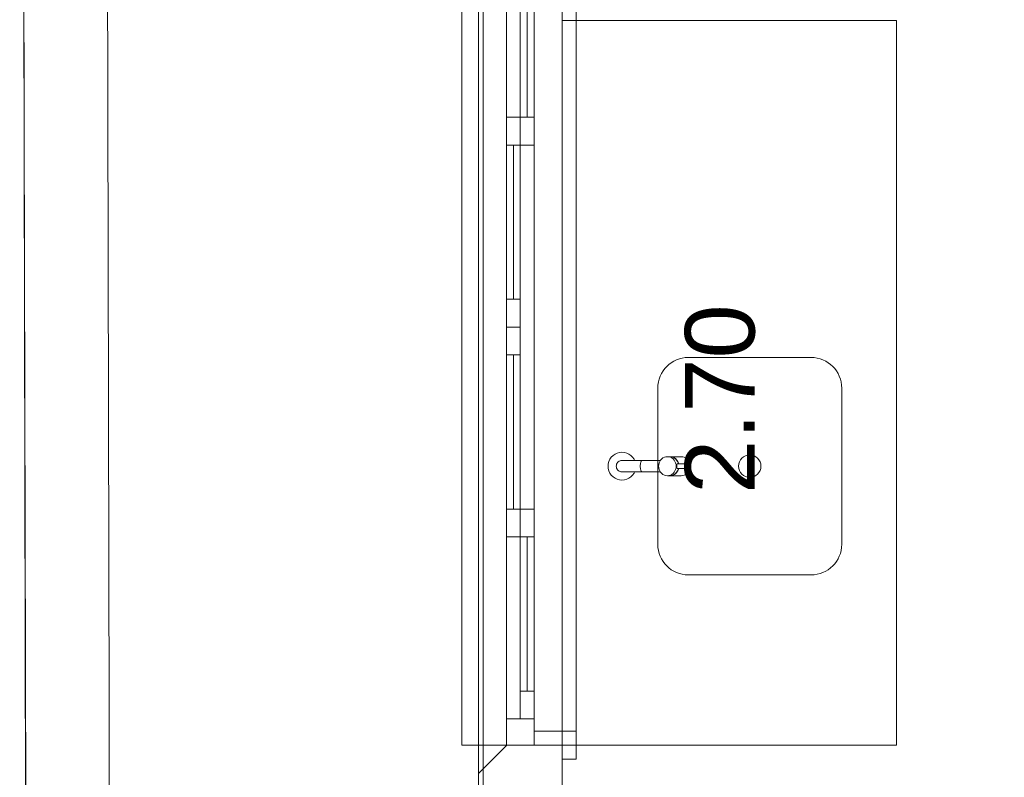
# Model space of a CAD drawing. Header units: millimetres. Extents: x 2826 to 3034, y 1533 to 1590.
# Tile 179 of 248: x 2985.21 to 2986.98, y 1578.58 to 1579.94. Entities that reach past the tile are written whole.
import ezdxf
from ezdxf.enums import TextEntityAlignment as Align

# ---------------------------------------------------------------- set-up
doc = ezdxf.new("R2010")
doc.units = ezdxf.units.MM
doc.layers.add('_Caneta_No__220', color=7, linetype='Continuous', lineweight=15, true_color=0x8a8a8a)
doc.styles.add('ESTILO_GERADO_2', font='arial.ttf')

# ---------------------------------------------------------------- blocks, each defined once
blk = doc.blocks.new('A$Cdd268059')
at = {"layer": '_Caneta_No__220'}
h = blk.add_hatch(dxfattribs=at)
h.set_pattern_fill('TIJOLO_COMUM_0005', color=256, style=0, pattern_type=2)
h.set_pattern_definition([(44.99999999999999, (0.02328418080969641, 0.619311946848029), (-0.114904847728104, 0.114904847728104), [])])
h.paths.add_polyline_path([(0.8232841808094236, 1.969311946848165), (0.9732842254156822, 1.969311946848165), (0.9732842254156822, 6.793521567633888), (0.8232841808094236, 6.793521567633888)])
for p, q in [((4.547473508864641e-13, 11.61714340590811), (0.02553427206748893, 1.469247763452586e-07)), ((0, 11.61714340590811), (0.02206783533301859, 1.01931194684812)), ((0.8232841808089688, 1.819311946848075), (0.8232841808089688, 10.41714351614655)), ((0.9732841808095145, 8.76931194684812), (0.9732841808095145, 6.069311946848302)), ((0.7932841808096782, 6.793521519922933), (0.7932841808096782, 8.293521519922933)), ((0.8232841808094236, 6.793521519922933), (0.8232841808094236, 8.293521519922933)), ((0.9732841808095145, 6.793521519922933), (0.9732841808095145, 8.293521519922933)), ((0.9982841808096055, 6.818521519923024), (0.9982841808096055, 8.268521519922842)), ((0.8732841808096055, 7.87002151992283), (0.8732841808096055, 8.246521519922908)), ((0.9232841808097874, 8.246521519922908), (0.9232841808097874, 7.87002151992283)), ((0.8982841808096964, 7.920021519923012), (0.8982841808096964, 8.196521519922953)), ((0.9107841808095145, 7.920021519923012), (0.9107841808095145, 8.196521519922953)), ((0.9232841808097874, 8.196521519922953), (0.9232841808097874, 7.920021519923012)), ((0.9732841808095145, 7.793521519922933), (0.9732841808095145, 8.093521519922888)), ((1.573284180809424, 8.093521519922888), (0.9732841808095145, 8.093521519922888)), ((1.573284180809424, 7.793521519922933), (1.573284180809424, 8.093521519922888)), ((0.8732841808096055, 7.543521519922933), (0.8732841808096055, 7.920021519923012)), ((0.8732841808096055, 7.87002151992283), (0.8732841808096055, 7.920021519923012)), ((0.8732841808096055, 7.920021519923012), (0.8982841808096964, 7.920021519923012)), ((0.8982841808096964, 7.920021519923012), (0.8982841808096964, 7.87002151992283)), ((0.8982841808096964, 7.87002151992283), (0.8982841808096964, 7.920021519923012)), ((0.8982841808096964, 7.920021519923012), (0.9232841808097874, 7.920021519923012)), ((0.9232841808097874, 7.920021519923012), (0.9232841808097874, 7.543521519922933)), ((0.9232841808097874, 7.920021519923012), (0.9232841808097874, 7.87002151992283)), ((0.8982841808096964, 7.87002151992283), (0.8732841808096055, 7.87002151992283)), ((0.8732841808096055, 7.593521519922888), (0.8732841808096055, 7.87002151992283)), ((0.8857841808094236, 7.593521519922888), (0.8857841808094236, 7.87002151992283)), ((0.8982841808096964, 7.87002151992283), (0.8982841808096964, 7.593521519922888)), ((0.9232841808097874, 7.87002151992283), (0.8982841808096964, 7.87002151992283)), ((0.9732841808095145, 6.793521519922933), (0.9732841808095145, 7.793521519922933)), ((1.573284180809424, 6.793521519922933), (1.573284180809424, 7.793521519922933)), ((0.8732841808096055, 7.543521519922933), (0.8732841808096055, 7.593521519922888)), ((0.8732841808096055, 7.593521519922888), (0.8982841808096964, 7.593521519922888)), ((0.8982841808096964, 7.593521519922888), (0.8982841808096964, 7.543521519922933)), ((0.8732841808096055, 7.167021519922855), (0.8732841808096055, 7.543521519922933)), ((0.8732841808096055, 7.493521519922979), (0.8732841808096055, 7.543521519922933)), ((0.8732841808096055, 7.543521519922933), (0.8982841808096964, 7.543521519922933)), ((0.8982841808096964, 7.543521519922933), (0.8732841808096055, 7.543521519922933)), ((0.8982841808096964, 7.543521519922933), (0.8982841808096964, 7.493521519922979)), ((0.9232841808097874, 7.543521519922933), (0.9232841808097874, 7.167021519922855)), ((0.8982841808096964, 7.493521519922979), (0.8732841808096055, 7.493521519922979)), ((0.8732841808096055, 7.217021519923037), (0.8732841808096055, 7.493521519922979)), ((0.8857841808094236, 7.217021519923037), (0.8857841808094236, 7.493521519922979)), ((0.8982841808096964, 7.493521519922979), (0.8982841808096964, 7.217021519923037)), ((1.064647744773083, 7.313079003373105), (1.068217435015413, 7.315578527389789)), ((1.068217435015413, 7.315578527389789), (1.072166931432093, 7.317420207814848)), ((1.072166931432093, 7.317420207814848), (1.076376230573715, 7.318548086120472)), ((1.076376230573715, 7.318548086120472), (1.080717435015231, 7.318927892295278)), ((1.080717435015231, 7.318927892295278), (1.085058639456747, 7.318548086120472)), ((1.085058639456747, 7.318548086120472), (1.089267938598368, 7.317420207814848)), ((1.089267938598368, 7.317420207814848), (1.093217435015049, 7.315578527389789)), ((1.093217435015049, 7.315578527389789), (1.096787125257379, 7.313079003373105)), ((1.05571743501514, 7.293927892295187), (1.056097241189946, 7.298269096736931)), ((1.056097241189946, 7.298269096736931), (1.057225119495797, 7.302478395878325)), ((1.057225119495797, 7.302478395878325), (1.059066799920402, 7.306427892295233)), ((1.059066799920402, 7.306427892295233), (1.061566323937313, 7.309997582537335)), ((1.061566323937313, 7.309997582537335), (1.064647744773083, 7.313079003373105)), ((1.070573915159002, 7.295716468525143), (1.071038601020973, 7.297450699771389)), ((1.071038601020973, 7.297450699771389), (1.071797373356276, 7.299077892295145)), ((1.071797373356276, 7.299077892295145), (1.072827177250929, 7.300548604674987)), ((1.072827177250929, 7.300548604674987), (1.074096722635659, 7.301818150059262)), ((1.074096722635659, 7.301818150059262), (1.075567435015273, 7.302847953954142)), ((1.075567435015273, 7.302847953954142), (1.077194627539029, 7.303606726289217)), ((1.077194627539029, 7.303606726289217), (1.078928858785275, 7.304071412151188)), ((1.078928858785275, 7.304071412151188), (1.080717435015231, 7.304227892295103)), ((1.080717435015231, 7.304227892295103), (1.081858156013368, 7.304227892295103)), ((1.081858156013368, 7.304227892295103), (1.085235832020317, 7.304227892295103)), ((1.085235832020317, 7.304227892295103), (1.090718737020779, 7.304227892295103)), ((1.090718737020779, 7.304227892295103), (1.098093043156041, 7.304227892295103)), ((1.096787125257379, 7.313079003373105), (1.099868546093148, 7.309997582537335)), ((1.098093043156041, 7.304227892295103), (1.107071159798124, 7.304227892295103)), ((1.099868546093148, 7.309997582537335), (1.10236807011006, 7.306427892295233)), ((1.10236807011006, 7.306427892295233), (1.103393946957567, 7.304227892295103)), ((1.107071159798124, 7.304227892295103), (1.11730294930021, 7.304227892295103)), ((1.113677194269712, 7.297450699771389), (1.113503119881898, 7.295716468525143)), ((1.113961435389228, 7.299077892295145), (1.113677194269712, 7.297450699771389)), ((1.114347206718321, 7.300548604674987), (1.113961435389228, 7.299077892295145)), ((1.114822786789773, 7.301818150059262), (1.114347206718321, 7.300548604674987)), ((1.115373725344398, 7.302847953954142), (1.114822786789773, 7.301818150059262)), ((1.115983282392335, 7.303606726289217), (1.115373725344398, 7.302847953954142)), ((1.116632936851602, 7.304071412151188), (1.115983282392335, 7.303606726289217)), ((1.11730294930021, 7.304227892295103), (1.116632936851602, 7.304071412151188)), ((1.149635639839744, 7.304227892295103), (1.11730294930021, 7.304227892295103)), ((1.146355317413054, 7.293927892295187), (1.146594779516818, 7.2968799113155)), ((1.146594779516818, 7.2968799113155), (1.147305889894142, 7.299742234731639)), ((1.147305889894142, 7.299742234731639), (1.14846704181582, 7.3024278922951)), ((1.14846704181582, 7.3024278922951), (1.150042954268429, 7.304855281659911)), ((1.150042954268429, 7.304855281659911), (1.151985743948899, 7.306950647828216)), ((1.151985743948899, 7.306950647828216), (1.154236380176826, 7.308650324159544)), ((1.154236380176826, 7.308650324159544), (1.156726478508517, 7.309902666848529)), ((1.156726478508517, 7.309902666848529), (1.159380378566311, 7.310669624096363)), ((1.159380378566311, 7.310669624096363), (1.162117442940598, 7.31092789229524)), ((1.162117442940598, 7.31092789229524), (1.164854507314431, 7.310669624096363)), ((1.166612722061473, 7.31092789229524), (1.162117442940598, 7.31092789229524)), ((1.164854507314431, 7.310669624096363), (1.167508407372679, 7.309902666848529)), ((1.166612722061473, 7.31092789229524), (1.16934978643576, 7.310669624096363)), ((1.166837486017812, 7.310906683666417), (1.167062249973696, 7.31092789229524)), ((1.167062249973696, 7.31092789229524), (1.169799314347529, 7.310669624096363)), ((1.186916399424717, 7.31092789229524), (1.167062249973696, 7.31092789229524)), ((1.167508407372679, 7.309902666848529), (1.16999850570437, 7.308650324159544)), ((1.16934978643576, 7.310669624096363), (1.172003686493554, 7.309902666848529)), ((1.169799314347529, 7.310669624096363), (1.172453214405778, 7.309902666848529)), ((1.16999850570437, 7.308650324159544), (1.172249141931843, 7.306950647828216)), ((1.172003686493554, 7.309902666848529), (1.174493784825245, 7.308650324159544)), ((1.172249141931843, 7.306950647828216), (1.174191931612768, 7.304855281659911)), ((1.172453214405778, 7.309902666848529), (1.174943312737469, 7.308650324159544)), ((1.174191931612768, 7.304855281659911), (1.175767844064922, 7.3024278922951)), ((1.174493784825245, 7.308650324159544), (1.176744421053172, 7.306950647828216)), ((1.174943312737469, 7.308650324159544), (1.177193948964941, 7.306950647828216)), ((1.175767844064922, 7.3024278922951), (1.1769289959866, 7.299742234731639)), ((1.176744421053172, 7.306950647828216), (1.178687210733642, 7.304855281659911)), ((1.1769289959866, 7.299742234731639), (1.177640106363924, 7.2968799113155)), ((1.177193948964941, 7.306950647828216), (1.179136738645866, 7.304855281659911)), ((1.177640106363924, 7.2968799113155), (1.177879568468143, 7.293927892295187)), ((1.178687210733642, 7.304855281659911), (1.180263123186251, 7.3024278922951)), ((1.179097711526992, 7.296499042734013), (1.179177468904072, 7.296863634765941)), ((1.179136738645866, 7.304855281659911), (1.18071265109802, 7.3024278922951)), ((1.179183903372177, 7.296893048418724), (1.179205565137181, 7.296992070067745)), ((1.179205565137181, 7.296992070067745), (1.179346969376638, 7.297391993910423)), ((1.179346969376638, 7.297391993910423), (1.179524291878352, 7.297686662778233)), ((1.179524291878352, 7.297686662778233), (1.179737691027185, 7.297867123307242)), ((1.179737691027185, 7.297867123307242), (1.179984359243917, 7.297927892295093)), ((1.179984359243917, 7.297927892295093), (1.201195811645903, 7.297927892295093)), ((1.180263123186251, 7.3024278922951), (1.181424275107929, 7.299742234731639)), ((1.18071265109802, 7.3024278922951), (1.181873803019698, 7.299742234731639)), ((1.181424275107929, 7.299742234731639), (1.181875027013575, 7.297927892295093)), ((1.181873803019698, 7.299742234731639), (1.182324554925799, 7.297927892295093)), ((1.186916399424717, 7.31092789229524), (1.18965346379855, 7.310669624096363)), ((1.18965346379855, 7.310669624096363), (1.192307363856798, 7.309902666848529)), ((1.192307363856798, 7.309902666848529), (1.19479746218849, 7.308650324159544)), ((1.19479746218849, 7.308650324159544), (1.197048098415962, 7.306950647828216)), ((1.197048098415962, 7.306950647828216), (1.198990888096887, 7.304855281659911)), ((1.198990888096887, 7.304855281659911), (1.200566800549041, 7.3024278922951)), ((1.200047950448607, 7.296499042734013), (1.200232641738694, 7.296992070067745)), ((1.200232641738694, 7.296992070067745), (1.200446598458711, 7.297391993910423)), ((1.200446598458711, 7.297391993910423), (1.200683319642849, 7.297686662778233)), ((1.200566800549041, 7.3024278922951), (1.201727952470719, 7.299742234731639)), ((1.200683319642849, 7.297686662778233), (1.200935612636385, 7.297867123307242)), ((1.200935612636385, 7.297867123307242), (1.201195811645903, 7.297927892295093)), ((1.201195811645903, 7.297927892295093), (1.201456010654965, 7.297867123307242)), ((1.201456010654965, 7.297867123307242), (1.201708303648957, 7.297686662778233)), ((1.201708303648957, 7.297686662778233), (1.201945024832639, 7.297391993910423)), ((1.201727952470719, 7.299742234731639), (1.202439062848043, 7.2968799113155)), ((1.201945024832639, 7.297391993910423), (1.202158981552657, 7.296992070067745)), ((1.202158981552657, 7.296992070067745), (1.202343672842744, 7.296499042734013)), ((1.202439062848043, 7.2968799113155), (1.202536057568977, 7.295684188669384)), ((1.056097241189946, 7.289586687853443), (1.05571743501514, 7.293927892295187)), ((1.057225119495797, 7.28537738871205), (1.056097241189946, 7.289586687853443)), ((1.059066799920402, 7.281427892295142), (1.057225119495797, 7.28537738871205)), ((1.061566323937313, 7.277858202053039), (1.059066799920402, 7.281427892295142)), ((1.070417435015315, 7.293927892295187), (1.070573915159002, 7.295716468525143)), ((1.070573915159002, 7.292139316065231), (1.070417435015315, 7.293927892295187)), ((1.071038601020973, 7.290405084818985), (1.070573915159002, 7.292139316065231)), ((1.071797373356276, 7.288777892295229), (1.071038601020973, 7.290405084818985)), ((1.072827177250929, 7.287307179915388), (1.071797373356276, 7.288777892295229)), ((1.074096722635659, 7.286037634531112), (1.072827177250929, 7.287307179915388)), ((1.075567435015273, 7.285007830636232), (1.074096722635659, 7.286037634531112)), ((1.077194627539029, 7.284249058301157), (1.075567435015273, 7.285007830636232)), ((1.078928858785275, 7.283784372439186), (1.077194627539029, 7.284249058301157)), ((1.080717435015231, 7.283627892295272), (1.078928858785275, 7.283784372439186)), ((1.080717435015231, 7.283627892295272), (1.081858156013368, 7.283627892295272)), ((1.081858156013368, 7.283627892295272), (1.085235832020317, 7.283627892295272)), ((1.085235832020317, 7.283627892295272), (1.090718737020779, 7.283627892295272)), ((1.090718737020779, 7.283627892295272), (1.098093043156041, 7.283627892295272)), ((1.098093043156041, 7.283627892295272), (1.107071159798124, 7.283627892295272)), ((1.10236807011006, 7.281427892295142), (1.099868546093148, 7.277858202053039)), ((1.103393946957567, 7.283627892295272), (1.10236807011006, 7.281427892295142)), ((1.107071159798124, 7.283627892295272), (1.11730294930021, 7.283627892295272)), ((1.113503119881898, 7.295716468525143), (1.11344450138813, 7.293927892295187)), ((1.11344450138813, 7.293927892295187), (1.113503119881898, 7.292139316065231)), ((1.113503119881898, 7.292139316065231), (1.113677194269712, 7.290405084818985)), ((1.113677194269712, 7.290405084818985), (1.113961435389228, 7.288777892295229)), ((1.113961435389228, 7.288777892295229), (1.114347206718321, 7.287307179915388)), ((1.114347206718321, 7.287307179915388), (1.114822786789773, 7.286037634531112)), ((1.114822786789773, 7.286037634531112), (1.115373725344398, 7.285007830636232)), ((1.115373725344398, 7.285007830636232), (1.115983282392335, 7.284249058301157)), ((1.115983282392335, 7.284249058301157), (1.116632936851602, 7.283784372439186)), ((1.116632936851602, 7.283784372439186), (1.11730294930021, 7.283627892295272)), ((1.149635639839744, 7.283627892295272), (1.11730294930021, 7.283627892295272)), ((1.146594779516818, 7.290975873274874), (1.146355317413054, 7.293927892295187)), ((1.147305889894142, 7.288113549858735), (1.146594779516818, 7.290975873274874)), ((1.14846704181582, 7.285427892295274), (1.147305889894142, 7.288113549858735)), ((1.150042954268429, 7.283000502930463), (1.14846704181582, 7.285427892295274)), ((1.151985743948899, 7.280905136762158), (1.150042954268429, 7.283000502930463)), ((1.154236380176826, 7.27920546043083), (1.151985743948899, 7.280905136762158)), ((1.156726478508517, 7.277953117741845), (1.154236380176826, 7.27920546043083)), ((1.16999850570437, 7.27920546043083), (1.167508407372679, 7.277953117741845)), ((1.172249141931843, 7.280905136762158), (1.16999850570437, 7.27920546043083)), ((1.174493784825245, 7.27920546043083), (1.172003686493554, 7.277953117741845)), ((1.174191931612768, 7.283000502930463), (1.172249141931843, 7.280905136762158)), ((1.174943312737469, 7.27920546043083), (1.172453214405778, 7.277953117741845)), ((1.175767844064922, 7.285427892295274), (1.174191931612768, 7.283000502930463)), ((1.176744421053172, 7.280905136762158), (1.174493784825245, 7.27920546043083)), ((1.177193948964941, 7.280905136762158), (1.174943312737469, 7.27920546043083)), ((1.1769289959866, 7.288113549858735), (1.175767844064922, 7.285427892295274)), ((1.178687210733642, 7.283000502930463), (1.176744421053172, 7.280905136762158)), ((1.177640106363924, 7.290975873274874), (1.1769289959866, 7.288113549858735)), ((1.179136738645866, 7.283000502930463), (1.177193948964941, 7.280905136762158)), ((1.177879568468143, 7.293927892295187), (1.177640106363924, 7.290975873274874)), ((1.180263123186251, 7.285427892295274), (1.178687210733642, 7.283000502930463)), ((1.178928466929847, 7.293927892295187), (1.178938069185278, 7.294622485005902)), ((1.178938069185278, 7.293233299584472), (1.178928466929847, 7.293927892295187)), ((1.178938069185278, 7.294622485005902), (1.178967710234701, 7.295295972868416)), ((1.178967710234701, 7.292559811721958), (1.178938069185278, 7.293233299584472)), ((1.178967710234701, 7.295295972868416), (1.179019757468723, 7.29592789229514)), ((1.179019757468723, 7.291927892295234), (1.178967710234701, 7.292559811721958)), ((1.179019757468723, 7.29592789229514), (1.179097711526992, 7.296499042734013)), ((1.179097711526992, 7.291356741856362), (1.179019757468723, 7.291927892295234)), ((1.179177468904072, 7.290992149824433), (1.179097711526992, 7.291356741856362)), ((1.18071265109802, 7.285427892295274), (1.179136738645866, 7.283000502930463)), ((1.179205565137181, 7.290863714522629), (1.179183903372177, 7.29096273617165)), ((1.179346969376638, 7.290463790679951), (1.179205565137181, 7.290863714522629)), ((1.179524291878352, 7.290169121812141), (1.179346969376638, 7.290463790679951)), ((1.179737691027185, 7.289988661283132), (1.179524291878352, 7.290169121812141)), ((1.179984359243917, 7.289927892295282), (1.179737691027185, 7.289988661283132)), ((1.179984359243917, 7.289927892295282), (1.201195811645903, 7.289927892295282)), ((1.181424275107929, 7.288113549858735), (1.180263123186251, 7.285427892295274)), ((1.181873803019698, 7.288113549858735), (1.18071265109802, 7.285427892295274)), ((1.181875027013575, 7.289927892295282), (1.181424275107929, 7.288113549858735)), ((1.182324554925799, 7.289927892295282), (1.181873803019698, 7.288113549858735)), ((1.19479746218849, 7.27920546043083), (1.192307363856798, 7.277953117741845)), ((1.197048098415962, 7.280905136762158), (1.19479746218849, 7.27920546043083)), ((1.198990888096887, 7.283000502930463), (1.197048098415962, 7.280905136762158)), ((1.200566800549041, 7.285427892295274), (1.198990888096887, 7.283000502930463)), ((1.199697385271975, 7.293927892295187), (1.19972014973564, 7.294622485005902)), ((1.19972014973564, 7.293233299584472), (1.199697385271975, 7.293927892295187)), ((1.19972014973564, 7.294622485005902), (1.199787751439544, 7.295295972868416)), ((1.199787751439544, 7.292559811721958), (1.19972014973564, 7.293233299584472)), ((1.199787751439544, 7.295295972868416), (1.19989813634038, 7.29592789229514)), ((1.19989813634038, 7.291927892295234), (1.199787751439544, 7.292559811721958)), ((1.19989813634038, 7.29592789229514), (1.200047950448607, 7.296499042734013)), ((1.200047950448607, 7.291356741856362), (1.19989813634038, 7.291927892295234)), ((1.200232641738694, 7.290863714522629), (1.200047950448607, 7.291356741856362)), ((1.200446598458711, 7.290463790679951), (1.200232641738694, 7.290863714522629)), ((1.200683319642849, 7.290169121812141), (1.200446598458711, 7.290463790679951)), ((1.201727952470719, 7.288113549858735), (1.200566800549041, 7.285427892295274)), ((1.200935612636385, 7.289988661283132), (1.200683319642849, 7.290169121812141)), ((1.201195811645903, 7.289927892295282), (1.200935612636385, 7.289988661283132)), ((1.201456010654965, 7.289988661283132), (1.201195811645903, 7.289927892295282)), ((1.201708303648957, 7.290169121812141), (1.201456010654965, 7.289988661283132)), ((1.201945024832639, 7.290463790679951), (1.201708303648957, 7.290169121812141)), ((1.202439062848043, 7.290975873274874), (1.201727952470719, 7.288113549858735)), ((1.202158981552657, 7.290863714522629), (1.201945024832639, 7.290463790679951)), ((1.202343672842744, 7.291356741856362), (1.202158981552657, 7.290863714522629)), ((1.202343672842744, 7.296499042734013), (1.202493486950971, 7.29592789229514)), ((1.202493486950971, 7.291927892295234), (1.202343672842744, 7.291356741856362)), ((1.202536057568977, 7.292171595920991), (1.202439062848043, 7.290975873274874)), ((1.202493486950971, 7.29592789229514), (1.202603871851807, 7.295295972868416)), ((1.202603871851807, 7.292559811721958), (1.202493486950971, 7.291927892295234)), ((1.202603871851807, 7.295295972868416), (1.202671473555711, 7.294622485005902)), ((1.202671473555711, 7.293233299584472), (1.202603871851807, 7.292559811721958)), ((1.202671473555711, 7.294622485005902), (1.202694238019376, 7.293927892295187)), ((1.202694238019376, 7.293927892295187), (1.202671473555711, 7.293233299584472)), ((1.064647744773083, 7.27477678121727), (1.061566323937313, 7.277858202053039)), ((1.068217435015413, 7.272277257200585), (1.064647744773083, 7.27477678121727)), ((1.072166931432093, 7.270435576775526), (1.068217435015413, 7.272277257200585)), ((1.076376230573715, 7.269307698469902), (1.072166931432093, 7.270435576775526)), ((1.080717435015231, 7.268927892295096), (1.076376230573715, 7.269307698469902)), ((1.085058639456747, 7.269307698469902), (1.080717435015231, 7.268927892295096)), ((1.089267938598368, 7.270435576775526), (1.085058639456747, 7.269307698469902)), ((1.093217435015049, 7.272277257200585), (1.089267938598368, 7.270435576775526)), ((1.096787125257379, 7.27477678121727), (1.093217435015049, 7.272277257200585)), ((1.099868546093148, 7.277858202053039), (1.096787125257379, 7.27477678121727)), ((1.159380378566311, 7.277186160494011), (1.156726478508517, 7.277953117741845)), ((1.162117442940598, 7.276927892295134), (1.159380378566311, 7.277186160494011)), ((1.164854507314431, 7.277186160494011), (1.162117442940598, 7.276927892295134)), ((1.166612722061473, 7.276927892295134), (1.162117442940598, 7.276927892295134)), ((1.167508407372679, 7.277953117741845), (1.164854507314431, 7.277186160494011)), ((1.16934978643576, 7.277186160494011), (1.166612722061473, 7.276927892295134)), ((1.167062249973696, 7.276927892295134), (1.166837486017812, 7.276949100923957)), ((1.169799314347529, 7.277186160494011), (1.167062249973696, 7.276927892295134)), ((1.186916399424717, 7.276927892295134), (1.167062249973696, 7.276927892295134)), ((1.172003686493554, 7.277953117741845), (1.16934978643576, 7.277186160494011)), ((1.172453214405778, 7.277953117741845), (1.169799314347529, 7.277186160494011)), ((1.18965346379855, 7.277186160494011), (1.186916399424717, 7.276927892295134)), ((1.192307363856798, 7.277953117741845), (1.18965346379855, 7.277186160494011)), ((0.8732841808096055, 6.840521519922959), (0.8732841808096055, 7.217021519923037)), ((0.8732841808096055, 7.167021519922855), (0.8732841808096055, 7.217021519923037)), ((0.8732841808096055, 7.217021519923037), (0.8982841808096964, 7.217021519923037)), ((0.8982841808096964, 7.167021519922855), (0.8982841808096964, 7.217021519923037)), ((0.8982841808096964, 7.217021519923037), (0.9232841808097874, 7.217021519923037)), ((0.8982841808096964, 7.217021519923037), (0.8982841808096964, 7.167021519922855)), ((0.9232841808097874, 7.217021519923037), (0.9232841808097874, 6.840521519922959)), ((0.9232841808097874, 7.217021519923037), (0.9232841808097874, 7.167021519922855)), ((0.8982841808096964, 7.167021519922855), (0.8732841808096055, 7.167021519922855)), ((0.9232841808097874, 7.167021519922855), (0.8982841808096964, 7.167021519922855)), ((0.8982841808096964, 6.890521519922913), (0.8982841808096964, 7.167021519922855)), ((0.9107841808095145, 6.890521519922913), (0.9107841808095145, 7.167021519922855)), ((0.9232841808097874, 7.167021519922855), (0.9232841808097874, 6.890521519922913)), ((0.8982841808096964, 6.840521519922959), (0.8982841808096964, 6.890521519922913)), ((0.8982841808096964, 6.890521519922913), (0.9232841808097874, 6.890521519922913)), ((0.9232841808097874, 6.890521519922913), (0.9232841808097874, 6.840521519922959)), ((0.8732841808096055, 6.793521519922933), (0.8732841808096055, 6.840521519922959)), ((0.8732841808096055, 6.840521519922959), (0.9232841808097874, 6.840521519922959)), ((0.9232841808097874, 6.840521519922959), (0.8982841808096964, 6.840521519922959)), ((0.9232841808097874, 6.840521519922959), (0.9232841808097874, 6.793521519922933)), ((0.9232841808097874, 6.818521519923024), (0.9732841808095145, 6.818521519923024)), ((0.9232841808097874, 6.793521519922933), (0.9232841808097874, 6.818521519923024)), ((0.9732841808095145, 6.818521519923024), (0.9732841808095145, 6.793521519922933)), ((0.9732841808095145, 6.768521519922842), (0.9732841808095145, 6.818521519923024)), ((0.9732841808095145, 6.818521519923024), (0.9982841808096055, 6.818521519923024)), ((0.9982841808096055, 6.818521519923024), (0.9982841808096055, 6.768521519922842)), ((0.8232841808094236, 6.793521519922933), (0.7932841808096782, 6.793521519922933)), ((0.8232841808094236, 6.793521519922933), (0.8732841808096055, 6.793521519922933)), ((0.8232841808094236, 6.793521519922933), (0.8732841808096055, 6.793521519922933)), ((0.8732841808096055, 6.793521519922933), (0.9232841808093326, 6.793521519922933)), ((0.8732841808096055, 6.793521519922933), (0.9232841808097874, 6.793521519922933)), ((0.8732841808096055, 6.793521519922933), (0.9232841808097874, 6.793521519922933)), ((0.9232841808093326, 6.793521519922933), (0.9732841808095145, 6.793521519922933)), ((0.9732841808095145, 6.793521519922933), (0.9232841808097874, 6.793521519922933)), ((0.9232841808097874, 6.793521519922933), (0.9732841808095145, 6.793521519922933)), ((0.9232841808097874, 6.793521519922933), (0.9732841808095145, 6.793521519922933)), ((0.9732841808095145, 6.793521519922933), (0.9732841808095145, 6.768521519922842)), ((0.9732841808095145, 6.793521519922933), (0.9732841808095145, 6.768521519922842)), ((0.9732841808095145, 6.793521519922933), (0.9732841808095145, 6.768521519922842)), ((1.573284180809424, 6.793521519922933), (0.9732841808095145, 6.793521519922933)), ((0.9982841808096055, 6.768521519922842), (0.9732841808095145, 6.768521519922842))]:
    blk.add_line(p, q, dxfattribs=at)
blk.add_lwpolyline([(0.8316279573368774, 1.819311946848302), (18.84632809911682, 1.819311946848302), (18.85023596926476, 0.04137650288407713), (25.16375951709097, 0.05525351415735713), (25.16375951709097, 1.819311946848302), (41.00696253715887, 1.819311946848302), (41.00696253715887, 17.38691466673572), (31.02116999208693, 17.38691466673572), (31.02116999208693, 11.61714340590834), (18.84632809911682, 11.61714340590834), (18.84632809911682, 10.41714351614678), (0.8316279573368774, 10.41714351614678)], close=True, dxfattribs=at)
for points in [[(0.0003296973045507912, 11.46714340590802), (0.02553427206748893, 1.469247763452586e-07)], [(0.1712092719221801, 1.967879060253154), (0.150330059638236, 11.46714340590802)], [(0.8232841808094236, 6.793521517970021), (0.8232841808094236, 1.969311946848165)], [(0.9732841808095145, 6.069311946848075), (0.9732841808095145, 6.793521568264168)]]:
    blk.add_lwpolyline(points, dxfattribs=at)
for points in [[(1.144972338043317, 7.153927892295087, 0.414213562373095), (1.199972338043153, 7.098927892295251), (1.419972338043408, 7.098927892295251, 0.414213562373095), (1.474972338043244, 7.153927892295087), (1.474972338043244, 7.43392789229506, 0.414213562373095), (1.419972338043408, 7.488927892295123), (1.199972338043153, 7.488927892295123, 0.414213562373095), (1.144972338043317, 7.43392789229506)], [(1.329972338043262, 7.293927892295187, 0.9999999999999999), (1.289972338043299, 7.293927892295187, 0.9999999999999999)]]:
    blk.add_lwpolyline(points, format="xyb", close=True, dxfattribs=at)
at = {"layer": '_Caneta_No__220', "insert": (1.25706214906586, 7.414309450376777), "char_height": 0.125, "attachment_point": 5, "rotation": 90, "style": 'ESTILO_GERADO_2'}
blk.add_mtext('\\A1;2.70', dxfattribs=at)
at = {"layer": '_Caneta_No__220', "style": 'ESTILO_GERADO_2'}
for p in [(34.43090520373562, 10.54570028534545), (35.03090520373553, 10.54570028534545)]:
    blk.add_attdef('txt', text='', height=0.12, dxfattribs=at).set_placement(p, align=Align.MIDDLE_CENTER)
blk.add_attdef('txt', text='', height=0.12, rotation=90, dxfattribs=at).set_placement((1.295823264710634, 6.403259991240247), align=Align.MIDDLE_CENTER)

msp = doc.modelspace()

# ---------------------------------------------------------------- block references
msp.add_blockref('A$Cdd268059', (2985.209360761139, 1571.842227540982))

doc.saveas('drawing.dxf')
